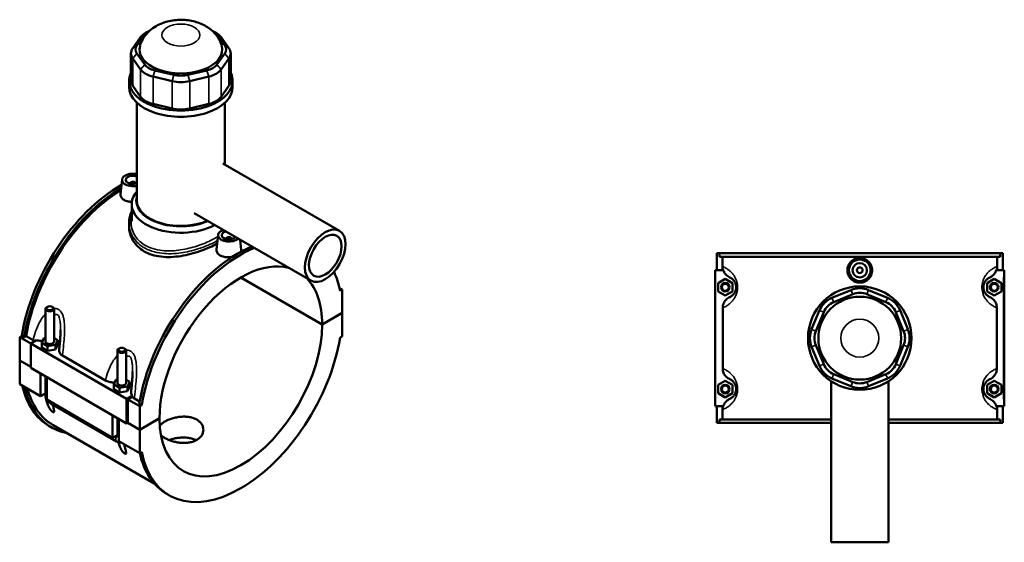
# Model space of a CAD drawing. Header units: millimetres. Extents: x -261 to 981, y -122 to 1177.
# Tile 8 of 8: x -122 to 563, y 814 to 1177. Entities that reach past the tile are written whole.
import ezdxf

# ---------------------------------------------------------------- set-up
doc = ezdxf.new("R2010")
doc.units = ezdxf.units.MM
doc.layers.add('Visible (ANSI)', color=7, linetype='Continuous', lineweight=50)
doc.layers.add('Visible Narrow (ANSI)', color=7, linetype='Continuous', lineweight=35)

msp = doc.modelspace()

# ---------------------------------------------------------------- linework, layer by layer
at = {"layer": 'Visible (ANSI)'}
for p, q in [((-37.82, 1164.96), (-43.29, 1157.34)), ((-40.34, 1159.24), (-34.86, 1166.87)), ((-32.09, 1169.27), (-34.35, 1167.96)), ((12.43, 1169.27), (14.7, 1167.96)), ((15.21, 1166.87), (20.68, 1159.24)), ((23.64, 1157.34), (18.16, 1164.96)), ((-44.51, 1153.8), (-44.51, 1134.74)), ((-43.29, 1150.27), (-37.82, 1142.64)), ((-34.86, 1145.96), (-40.34, 1153.58)), ((20.68, 1153.58), (15.21, 1145.96)), ((18.16, 1142.64), (23.64, 1150.27)), ((24.85, 1153.8), (24.85, 1134.74)), ((-29.16, 1137.64), (-15.95, 1134.48)), ((-14.73, 1138.8), (-27.94, 1141.96)), ((8.28, 1141.96), (-4.93, 1138.8)), ((-3.7, 1134.48), (9.51, 1137.64)), ((-45.83, 1130.4), (-45.83, 1134.74)), ((-37.82, 1123.57), (-43.29, 1131.2)), ((23.64, 1131.2), (18.16, 1123.57)), ((26.17, 1130.4), (26.17, 1134.74)), ((-40.43, 1051.4), (-40.43, 1119.45)), ((-15.95, 1115.41), (-29.16, 1118.57)), ((9.51, 1118.57), (-3.7, 1115.41)), ((20.77, 1076.43), (20.77, 1119.45)), ((19.36, 1077.24), (100.58, 1030.35)), ((-50.69, 1066.04), (-51.79, 1055.82)), ((-45.2, 1063.32), (-45.2, 1063.13)), ((-41.2, 1063.32), (-41.2, 1063.13)), ((-44.03, 1037.18), (-44.03, 1048.79)), ((-0.64, 1042.6), (80.58, 995.71)), ((-45.83, 1035.81), (-45.83, 1033.62)), ((16.06, 1027.5), (14.96, 1017.28)), ((21.55, 1024.59), (21.55, 1024.79)), ((25.55, 1024.59), (25.55, 1024.79)), ((31.4, 1024.1), (32.13, 1017.24)), ((362.77, 1014.73), (362.77, 1002.93)), ((362.77, 1014.73), (364.75, 1014.73)), ((364.75, 1014.73), (559.8, 1014.73)), ((364.75, 1012.37), (364.75, 1014.73)), ((559.8, 1014.73), (559.8, 1012.37)), ((559.8, 1014.73), (561.77, 1014.73)), ((561.77, 1014.73), (561.77, 1002.93)), ((559.8, 1012.37), (364.75, 1012.37)), ((366.74, 1005.51), (366.74, 1012.37)), ((557.8, 1005.51), (557.8, 1012.37)), ((367.36, 1002.93), (361.77, 1002.93)), ((361.77, 1002.93), (361.77, 908.53)), ((557.19, 1002.93), (562.27, 1002.93)), ((562.27, 1002.93), (562.77, 1002.93)), ((562.77, 908.53), (562.77, 1002.93)), ((88.46, 965.22), (31.86, 997.9)), ((31.93, 997.94), (88.46, 965.3)), ((363.77, 994.02), (368.77, 996.91)), ((363.77, 988.25), (363.77, 994.02)), ((368.77, 996.91), (373.77, 994.02)), ((373.77, 994.02), (373.77, 988.25)), ((555.77, 996.91), (550.77, 994.02)), ((550.77, 994.02), (550.77, 988.25)), ((560.77, 994.02), (555.77, 996.91)), ((560.77, 988.25), (560.77, 994.02)), ((100.46, 990.59), (102.25, 989.55)), ((102.25, 989.55), (100.85, 988.75)), ((102.25, 973.26), (102.25, 989.55)), ((368.77, 985.36), (363.77, 988.25)), ((373.77, 988.25), (368.77, 985.36)), ((456.15, 989.2), (442.94, 983.72)), ((444.16, 980.77), (457.37, 986.24)), ((467.17, 986.24), (480.38, 980.77)), ((481.61, 983.72), (468.4, 989.2)), ((550.77, 988.25), (555.77, 985.36)), ((555.77, 985.36), (560.77, 988.25)), ((-103.97, 976.07), (-103.97, 953.38)), ((-102.67, 977.54), (-103.1, 977.29)), ((-99.28, 977.54), (-98.85, 977.29)), ((-97.97, 976.07), (-97.97, 953.38)), ((88.46, 965.3), (102.25, 973.26)), ((102.25, 973.18), (88.46, 965.22)), ((102.18, 973.22), (102.25, 973.18)), ((102.25, 956.89), (102.25, 973.18)), ((366.96, 976.84), (366.96, 934.62)), ((434.28, 975.07), (428.81, 961.86)), ((431.77, 960.63), (437.24, 973.84)), ((487.31, 973.84), (492.78, 960.63)), ((495.74, 961.86), (490.27, 975.07)), ((557.59, 934.62), (557.59, 976.84)), ((-121.9, 956.49), (-120.51, 957.29)), ((-121.9, 956.49), (-114.27, 952.08)), ((-121.9, 940.2), (-121.9, 956.49)), ((-118.84, 956.33), (-120.51, 957.29)), ((-117.43, 957.14), (-118.84, 956.33)), ((-112.57, 954.34), (-117.43, 957.14)), ((-110.32, 954.36), (-114.27, 952.08)), ((-114.27, 952.08), (-47.52, 913.54)), ((-114.27, 952.08), (-114.27, 934.97)), ((-106.55, 952.52), (-105.06, 955.74)), ((-106.55, 949.25), (-106.55, 952.52)), ((-102.47, 950.16), (-106.55, 952.52)), ((-105.06, 955.74), (-103.97, 955.91)), ((-97.97, 955.73), (-95.4, 954.25)), ((-95.4, 954.25), (-96.89, 951.03)), ((-95.4, 950.98), (-95.4, 954.25)), ((100.85, 956.09), (102.25, 956.89)), ((-106.55, 949.25), (-102.47, 946.9)), ((-96.89, 951.03), (-102.47, 950.16)), ((-102.47, 946.9), (-102.47, 950.16)), ((-102.47, 946.9), (-96.89, 947.76)), ((-96.89, 947.76), (-96.89, 951.03)), ((-96.89, 947.76), (-95.4, 950.98)), ((-53.91, 924.48), (-53.91, 947.16)), ((-52.61, 948.63), (-53.03, 948.39)), ((-49.21, 948.63), (-48.79, 948.39)), ((-47.91, 924.48), (-47.91, 947.16)), ((428.81, 949.61), (434.28, 936.4)), ((437.24, 937.62), (431.77, 950.83)), ((492.78, 950.83), (487.31, 937.62)), ((490.27, 936.4), (495.74, 949.61)), ((-121.9, 940.2), (-114.27, 935.79)), ((-121.9, 940.11), (-121.83, 940.16)), ((-121.9, 923.83), (-121.9, 940.11)), ((-114.27, 935.71), (-121.9, 940.11)), ((-92.15, 943.54), (-62.3, 926.31)), ((-114.27, 934.97), (-47.52, 896.43)), ((-107.34, 915.42), (-107.34, 930.97)), ((-103.97, 929.03), (-103.97, 916.64)), ((-103.1, 928.52), (-103.1, 912.97)), ((-56.49, 923.62), (-54.99, 926.84)), ((-54.99, 926.84), (-53.91, 927)), ((-47.91, 926.83), (-45.33, 925.34)), ((-45.33, 925.34), (-46.83, 922.12)), ((-45.33, 922.08), (-45.33, 925.34)), ((363.77, 923.22), (368.77, 926.11)), ((368.77, 926.11), (373.77, 923.22)), ((442.27, 925.8), (442.27, 813.73)), ((442.94, 927.74), (456.15, 922.27)), ((457.37, 925.22), (444.16, 930.7)), ((480.38, 930.7), (467.17, 925.22)), ((468.4, 922.27), (481.61, 927.74)), ((482.27, 925.8), (482.27, 813.73)), ((555.77, 926.11), (550.77, 923.22)), ((560.77, 923.22), (555.77, 926.11)), ((-121.9, 923.83), (-107.34, 915.42)), ((-56.49, 920.35), (-56.49, 923.62)), ((-52.4, 921.26), (-56.49, 923.62)), ((-56.49, 920.35), (-52.4, 917.99)), ((-46.83, 922.12), (-52.4, 921.26)), ((-52.4, 917.99), (-52.4, 921.26)), ((-52.4, 917.99), (-46.83, 918.86)), ((-46.83, 918.86), (-46.83, 922.12)), ((-46.83, 918.86), (-45.33, 922.08)), ((363.77, 917.45), (363.77, 923.22)), ((373.77, 923.22), (373.77, 917.45)), ((550.77, 923.22), (550.77, 917.45)), ((560.77, 917.45), (560.77, 923.22)), ((-104.53, 917.04), (-107.34, 915.42)), ((-103.97, 917.36), (-104.53, 917.04)), ((-104.53, 917.04), (-103.97, 916.72)), ((-103.1, 912.97), (-57.27, 886.51)), ((-47.52, 913.54), (-43.57, 915.82)), ((-47.52, 896.43), (-47.52, 913.54)), ((-43.7, 914.93), (-46.81, 913.13)), ((-46.81, 913.13), (-38.47, 908.31)), ((-46.81, 913.13), (-46.81, 896.84)), ((-38.49, 911.57), (-42.18, 913.7)), ((368.77, 914.56), (363.77, 917.45)), ((373.77, 917.45), (368.77, 914.56)), ((550.77, 917.45), (555.77, 914.56)), ((555.77, 914.56), (560.77, 917.45)), ((-100.35, 910.37), (-54.53, 883.91)), ((-37.07, 909.12), (-38.74, 910.08)), ((-37.07, 909.12), (-38.47, 908.31)), ((-38.47, 908.31), (-38.47, 892.02)), ((361.77, 908.53), (367.36, 908.53)), ((362.77, 908.53), (362.77, 896.73)), ((366.74, 899.09), (366.74, 905.96)), ((562.27, 908.53), (557.19, 908.53)), ((557.8, 899.09), (557.8, 905.96)), ((561.77, 908.53), (561.77, 896.73)), ((562.77, 908.53), (562.27, 908.53)), ((-57.27, 886.51), (-57.27, 902.07)), ((-53.91, 887.74), (-53.91, 900.12)), ((-53.03, 899.62), (-53.03, 884.06)), ((-38.47, 892.02), (-24.68, 899.98)), ((-24.68, 899.9), (-38.47, 891.94)), ((-24.75, 899.94), (-24.68, 899.9)), ((442.27, 899.09), (364.75, 899.09)), ((364.75, 896.73), (364.75, 899.09)), ((559.8, 899.09), (482.27, 899.09)), ((559.8, 899.09), (559.8, 896.73)), ((-99.65, 893.6), (-101.32, 894.56)), ((-98.68, 895.29), (-28.39, 854.71)), ((-46.81, 896.84), (-47.52, 896.43)), ((-38.47, 891.94), (-46.88, 896.8)), ((-46.81, 896.84), (-38.47, 892.02)), ((-38.47, 891.94), (-38.47, 875.65)), ((364.75, 896.73), (362.77, 896.73)), ((364.75, 896.73), (442.27, 896.73)), ((482.27, 896.73), (559.8, 896.73)), ((561.77, 896.73), (559.8, 896.73)), ((-54.47, 888.13), (-57.27, 886.51)), ((-54.84, 887.92), (-54.37, 887.65)), ((-53.91, 888.45), (-54.47, 888.13)), ((-54.47, 888.13), (-53.91, 887.81)), ((-53.03, 884.06), (-38.47, 875.65)), ((-38.47, 875.65), (-37.07, 876.46)), ((-17.88, 846.39), (-19.55, 847.35)), ((442.27, 813.73), (482.27, 813.73))]:
    msp.add_line(p, q, dxfattribs=at)
for centre, radius in [((462.27, 1002.93), 7.5), ((462.27, 1002.93), 5), ((462.27, 1002.93), 2), ((368.77, 991.13), 3), ((368.77, 991.13), 2.4), ((555.77, 991.13), 3), ((555.77, 991.13), 2.4), ((462.27, 955.73), 36), ((462.27, 955.73), 28.8), ((368.77, 920.33), 3), ((368.77, 920.33), 2.4), ((555.77, 920.33), 3), ((555.77, 920.33), 2.4)]:
    msp.add_circle(centre, radius, dxfattribs=at)
for centre, radius, start, end in [((462.27, 974.41), 16, 67.5, 112.5), ((462.27, 974.41), 12.8, 67.5, 112.5), ((449.06, 968.94), 16, 112.5, 157.5), ((449.06, 968.94), 12.8, 112.5, 157.5), ((475.48, 968.94), 12.8, 22.5, 67.5), ((475.48, 968.94), 16, 22.5, 67.5), ((443.59, 955.73), 16, 157.5, 202.5), ((443.59, 955.73), 12.8, 157.5, 202.5), ((480.95, 955.73), 12.8, 337.5, 22.5), ((480.95, 955.73), 16, 337.5, 22.5), ((449.06, 942.52), 16, 202.5, 247.5), ((449.06, 942.52), 12.8, 202.5, 247.5), ((475.48, 942.52), 12.8, 292.5, 337.5), ((475.48, 942.52), 16, 292.5, 337.5), ((462.27, 937.05), 12.8, 247.5, 292.5), ((462.27, 937.05), 16, 247.5, 292.5)]:
    msp.add_arc(centre, radius, start, end, dxfattribs=at)
for centre, major_axis, start_param, end_param in [((-23.04, 1161.43), (-16, 0), 5.497787, 5.890486), ((-23.04, 1164.04), (12.8, 0), 2.300998, 2.748894), ((3.38, 1164.04), (12.8, 0), 0.392699, 0.840595), ((3.38, 1161.43), (16, 0), 0.392699, 0.785398), ((-28.51, 1153.8), (-16, 0), 5.890486, 6.675884), ((-28.51, 1156.41), (-12.8, 0), 5.890486, 6.675884), ((-9.83, 1156.41), (-28.8, 0), 6.118681, 9.589283), ((8.85, 1156.41), (12.8, 0), 5.890486, 6.675884), ((8.85, 1153.8), (16, 0), 5.890486, 6.675884), ((-23.04, 1148.79), (-12.8, 0), 0.392699, 1.178097), ((3.38, 1148.79), (-12.8, 0), 1.963495, 2.748894), ((-9.83, 1134.74), (-36, 0), 6.011728, 9.696235), ((-23.04, 1146.17), (-16, 0), 0.392699, 1.178097), ((-9.83, 1145.63), (-12.8, 0), 1.178097, 1.963495), ((3.38, 1146.17), (16, 0), 5.105088, 5.890486), ((-9.83, 1130.4), (-36, 0), 0, 3.141593), ((-28.51, 1134.74), (-16, 0), 0, 0.392699), ((-9.83, 1143.01), (16, 0), 4.31969, 5.105088), ((8.85, 1134.74), (16, 0), 5.890486, 6.283185), ((-23.04, 1127.11), (-16, 0), 0.392699, 1.178097), ((3.38, 1127.11), (-16, 0), 1.963495, 2.748894), ((-9.83, 1123.95), (-16, 0), 1.178097, 1.963495), ((-43.2, 1065.77), (-7.5, 0), 4.333317, 8.233054), ((-43.2, 1065.77), (-5, 0), 4.12392, 8.44245), ((-51.55, 980.78), (-49.78, -86.21), 3.920469, 5.295511), ((-43.2, 1063.32), (-2, 0), 2.963882, 6.460896), ((-49.88, 979.81), (49.78, 86.21), 0.805742, 2.153918), ((-49.88, 979.81), (-48.8, -84.52), 3.950393, 5.291407), ((-9.83, 1048.79), (-34.2, 0), 5.820231, 8.607671), ((-9.83, 1051.4), (-31, 0), 6.122368, 8.500734), ((-9.83, 1051.4), (-30.6, 0), 0, 2.215724), ((23.55, 1027.24), (-7.5, 0), 5.266979, 8.870187), ((23.55, 1027.24), (-5, 0), 5.147523, 8.989644), ((23.55, 1024.79), (-2, 0), 2.963882, 6.460896), ((30.22, 933.57), (49.78, 86.21), 0.65425, 2.153918), ((31.89, 932.6), (-49.78, -86.21), 3.795843, 5.295511), ((31.89, 932.6), (40, 69.28), 0.158679, 2.355569), ((31.89, 932.6), (49.78, 86.21), 5.700064, 5.899789), ((31.89, 932.6), (40, 69.28), 5.498412, 6.124506), ((-100.97, 976.07), (3, 0), 2.356194, 7.068583), ((31.89, 932.6), (-40, -69.28), 5.498412, 8.638755), ((-100.97, 953.38), (-3, 0), 0, 3.141593), ((-100.97, 950.12), (7.5, 0), 0.392349, 0.732403), ((31.89, 932.6), (-49.78, -86.21), 5.700064, 8.437103), ((-50.91, 947.16), (3, 0), 2.356194, 7.068583), ((-50.91, 924.48), (-3, 0), 0, 3.141593), ((-51.55, 980.78), (-49.78, -86.21), 5.726091, 6.283185), ((-49.88, 979.81), (-49.78, -86.21), 5.726091, 6.48154), ((-49.88, 979.81), (-48.8, -84.52), 5.759078, 6.283185), ((-50.91, 921.21), (7.5, 0), 0.392349, 0.732403), ((30.22, 933.57), (-49.78, -86.21), 5.724326, 6.283185)]:
    msp.add_ellipse(centre, major_axis=major_axis, ratio=0.57735, start_param=start_param, end_param=end_param, dxfattribs=at)
for centre, major_axis in [((90.58, 1013.03), (10, 17.32)), ((90.58, 1013.03), (8, 13.86)), ((-100.97, 976.56), (-2.4, 0)), ((-50.91, 947.65), (-2.4, 0))]:
    msp.add_ellipse(centre, major_axis=major_axis, ratio=0.57735, dxfattribs=at)
for points, knots in [([(18.58, 1159.14), (17.94, 1161.36), (16.96, 1163.38), (14.42, 1167.17), (12.8, 1168.85), (8.93, 1172.03), (6.61, 1173.33), (1.31, 1175.59), (-1.71, 1176.36), (-7.94, 1177.18), (-11.15, 1177.21), (-17.52, 1176.46), (-20.68, 1175.69), (-26.75, 1173.15), (-29.7, 1171.42), (-34.35, 1166.87), (-36.17, 1164.44), (-37.74, 1160.7), (-38.01, 1159.93), (-38.24, 1159.14)], [5.662292, 5.662292, 5.662292, 5.662292, 5.86601, 5.86601, 6.110581, 6.110581, 6.433532, 6.433532, 6.842505, 6.842505, 7.269625, 7.269625, 7.69658, 7.69658, 8.106587, 8.106587, 8.402037, 8.402037, 8.474875, 8.474875, 8.474875, 8.474875]), ([(-43.9, 1050.52), (-44.77, 1050.53), (-45.66, 1050.61), (-47.56, 1051.01), (-48.53, 1051.38), (-50.06, 1052.26), (-50.72, 1052.84), (-51.6, 1054.12), (-51.81, 1054.83), (-51.8, 1055.6), (-51.8, 1055.71), (-51.79, 1055.82)], [2.012796, 2.012796, 2.012796, 2.012796, 2.269187, 2.269187, 2.593522, 2.593522, 2.917856, 2.917856, 3.242191, 3.242191, 3.295584, 3.295584, 3.295584, 3.295584]), ([(-45.83, 1035.81), (-45.83, 1037.21), (-45.68, 1038.62), (-45.07, 1041.37), (-44.62, 1042.71), (-44.03, 1044), (-44.03, 1044), (-44.03, 1044)], [24.643771, 24.643771, 24.643771, 24.643771, 25.192059, 25.192059, 25.735146, 25.735146, 25.735155, 25.735155, 25.735155, 25.735155]), ([(15.42, 1021.57), (13.86, 1020.67), (12.11, 1019.78), (8.24, 1018.01), (6.11, 1017.14), (1.67, 1015.57), (-0.64, 1014.86), (-5.26, 1013.67), (-7.59, 1013.19), (-12.07, 1012.49), (-14.39, 1012.24), (-19.02, 1012.07), (-21.33, 1012.15), (-25.76, 1012.66), (-27.89, 1013.09), (-31.85, 1014.33), (-33.67, 1015.13), (-36.9, 1017), (-38.41, 1018.12), (-41.06, 1020.7), (-42.2, 1022.15), (-44.03, 1025.25), (-44.71, 1026.91), (-45.61, 1030.27), (-45.83, 1031.98), (-45.83, 1033.62)], [5.509434, 5.509434, 5.509434, 5.509434, 6.165677, 6.165677, 6.850534, 6.850534, 7.535392, 7.535392, 8.22025, 8.22025, 8.905597, 8.905597, 9.590944, 9.590944, 10.276291, 10.276291, 10.961637, 10.961637, 11.646984, 11.646984, 12.332331, 12.332331, 13.017678, 13.017678, 13.703025, 13.703025, 13.703025, 13.703025]), ([(26.05, 1012.3), (25.22, 1012.12), (24.36, 1012.02), (22.46, 1011.95), (21.31, 1012.03), (19.19, 1012.47), (18.22, 1012.84), (17.45, 1013.28), (16.69, 1013.72), (16.03, 1014.3), (15.16, 1015.58), (14.94, 1016.29), (14.95, 1017.06), (14.95, 1017.17), (14.97, 1017.28)], [4.292914, 4.292914, 4.292914, 4.292914, 4.538374, 4.538374, 4.862709, 4.862709, 5.187044, 5.187044, 5.187044, 5.511378, 5.511378, 5.835713, 5.835713, 5.889106, 5.889106, 5.889106, 5.889106]), ([(32.13, 1017.24), (32.14, 1017.15), (32.15, 1017.05), (32.15, 1016.57), (32.05, 1016.17), (31.86, 1015.77)], [3.1900692, 3.1900692, 3.1900692, 3.1900692, 3.242191, 3.242191, 3.4562605, 3.4562605, 3.4562605, 3.4562605]), ([(470.89, 1002.93), (470.89, 1001.85), (470.67, 1000.7), (469.79, 998.58), (469.13, 997.62), (467.59, 996.09), (466.63, 995.44), (464.51, 994.56), (463.35, 994.35), (461.19, 994.35), (460.04, 994.56), (457.92, 995.44), (456.95, 996.09), (455.42, 997.62), (454.76, 998.58), (453.87, 1000.7), (453.66, 1001.85), (453.66, 1004.01), (453.87, 1005.17), (454.76, 1007.28), (455.42, 1008.25), (456.95, 1009.77), (457.92, 1010.43), (460.04, 1011.3), (461.19, 1011.52), (463.35, 1011.52), (464.51, 1011.3), (466.63, 1010.43), (467.59, 1009.77), (469.13, 1008.25), (469.79, 1007.28), (470.67, 1005.17), (470.89, 1004.01), (470.89, 1002.93)], [0, 0, 0, 0, 0.324335, 0.324335, 0.648669, 0.648669, 0.972715, 0.972715, 1.296761, 1.296761, 1.620807, 1.620807, 1.944853, 1.944853, 2.269187, 2.269187, 2.593522, 2.593522, 2.917856, 2.917856, 3.242191, 3.242191, 3.566237, 3.566237, 3.890283, 3.890283, 4.214329, 4.214329, 4.538374, 4.538374, 4.862709, 4.862709, 5.187044, 5.187044, 5.187044, 5.187044]), ([(367.36, 1002.93), (367.52, 1002.46), (367.72, 1001.99), (368.29, 1000.96), (368.69, 1000.42), (369.91, 999.09), (370.84, 998.43), (371.87, 997.96)], [-0.6918419, -0.6918419, -0.6918419, -0.6918419, -0.5409379, -0.5409379, -0.3386348, -0.3386348, 0, 0, 0, 0]), ([(552.68, 997.96), (553.33, 998.26), (553.94, 998.63), (555.06, 999.54), (555.57, 1000.06), (556.51, 1001.34), (556.91, 1002.11), (557.19, 1002.93)], [-0.7435075, -0.7435075, -0.7435075, -0.7435075, -0.5291105, -0.5291105, -0.3123219, -0.3123219, -0.0522051, -0.0522051, -0.0522051, -0.0522051]), ([(371.87, 997.96), (371.88, 997.96), (371.9, 997.95), (372.18, 997.82), (372.5, 997.65), (373.12, 997.25), (373.41, 997.04), (373.98, 996.54), (374.25, 996.27), (374.74, 995.68), (374.96, 995.39), (375.3, 994.83), (375.43, 994.6), (375.7, 994.03), (375.83, 993.7), (376.02, 993.1), (376.08, 992.83), (376.19, 992.29), (376.23, 992.01), (376.27, 991.53), (376.27, 991.33), (376.27, 991.13), (376.27, 990.93), (376.27, 990.74), (376.23, 990.25), (376.19, 989.97), (376.08, 989.43), (376.02, 989.17), (375.83, 988.56), (375.7, 988.23), (375.43, 987.67), (375.3, 987.43), (374.96, 986.87), (374.74, 986.58), (374.25, 986), (373.98, 985.73), (373.41, 985.23), (373.12, 985.01), (372.5, 984.61), (372.18, 984.45), (371.9, 984.31), (371.88, 984.31), (371.87, 984.3)], [0.919571, 0.919571, 0.919571, 0.919571, 0.958694, 0.958694, 1.670668, 1.670668, 2.213684, 2.213684, 2.673377, 2.673377, 3.031843, 3.031843, 3.263194, 3.263194, 3.529941, 3.529941, 3.711892, 3.711892, 3.892173, 3.892173, 4.014857, 4.014857, 4.014857, 4.13754, 4.13754, 4.317822, 4.317822, 4.499773, 4.499773, 4.76652, 4.76652, 4.99787, 4.99787, 5.356337, 5.356337, 5.816029, 5.816029, 6.359046, 6.359046, 7.07102, 7.07102, 7.110142, 7.110142, 7.110142, 7.110142]), ([(552.68, 984.3), (552.66, 984.31), (552.65, 984.31), (552.36, 984.45), (552.05, 984.61), (551.42, 985.01), (551.13, 985.23), (550.56, 985.73), (550.29, 986), (549.8, 986.58), (549.59, 986.87), (549.25, 987.43), (549.11, 987.67), (548.85, 988.23), (548.72, 988.56), (548.53, 989.17), (548.46, 989.43), (548.36, 989.97), (548.32, 990.25), (548.28, 990.74), (548.27, 990.93), (548.27, 991.13), (548.27, 991.33), (548.28, 991.53), (548.32, 992.01), (548.36, 992.29), (548.46, 992.83), (548.53, 993.1), (548.72, 993.7), (548.85, 994.03), (549.11, 994.6), (549.25, 994.83), (549.59, 995.39), (549.8, 995.68), (550.29, 996.27), (550.56, 996.54), (551.13, 997.04), (551.42, 997.25), (552.05, 997.65), (552.36, 997.82), (552.65, 997.95), (552.66, 997.96), (552.68, 997.96)], [0.91957, 0.91957, 0.91957, 0.91957, 0.958693, 0.958693, 1.670668, 1.670668, 2.213684, 2.213684, 2.673377, 2.673377, 3.031843, 3.031843, 3.263193, 3.263193, 3.52994, 3.52994, 3.711891, 3.711891, 3.892172, 3.892172, 4.014856, 4.014856, 4.014856, 4.13754, 4.13754, 4.317821, 4.317821, 4.499772, 4.499772, 4.766518, 4.766518, 4.997869, 4.997869, 5.356335, 5.356335, 5.816028, 5.816028, 6.359044, 6.359044, 7.071018, 7.071018, 7.110141, 7.110141, 7.110141, 7.110141]), ([(371.87, 984.3), (370.89, 983.86), (369.99, 983.23), (368.52, 981.69), (367.94, 980.8), (367.16, 978.88), (366.96, 977.87), (366.96, 976.84)], [-0.9459282, -0.9459282, -0.9459282, -0.9459282, -0.6227514, -0.6227514, -0.3074983, -0.3074983, 0, 0, 0, 0]), ([(557.59, 976.84), (557.59, 977.86), (557.39, 978.86), (556.64, 980.74), (556.09, 981.6), (554.63, 983.17), (553.71, 983.83), (552.68, 984.3)], [-0.9470392, -0.9470392, -0.9470392, -0.9470392, -0.6421729, -0.6421729, -0.3386348, -0.3386348, 0, 0, 0, 0]), ([(-93.47, 961.43), (-93.47, 960.54), (-93.5, 959.61), (-93.58, 957.74), (-93.64, 956.79), (-93.77, 954.88), (-93.85, 953.91), (-94.02, 951.98), (-94.11, 951.01), (-94.3, 949.07), (-94.4, 948.1), (-94.49, 947.13)], [5.611075, 5.611075, 5.611075, 5.611075, 5.923907, 5.923907, 6.236739, 6.236739, 6.549571, 6.549571, 6.862403, 6.862403, 7.175235, 7.175235, 7.175235, 7.175235]), ([(-110.32, 954.36), (-109.87, 954.23), (-109.4, 954.12), (-108.27, 953.93), (-107.6, 953.87), (-106.59, 953.85), (-106.26, 953.85), (-105.92, 953.87)], [-0.6918419, -0.6918419, -0.6918419, -0.6918419, -0.5409379, -0.5409379, -0.3386348, -0.3386348, -0.2380932, -0.2380932, -0.2380932, -0.2380932]), ([(-94.49, 947.13), (-94.5, 947.01), (-94.5, 946.89), (-94.48, 946.16), (-94.26, 945.56), (-93.45, 944.46), (-92.88, 943.96), (-92.15, 943.54)], [-0.6862685, -0.6862685, -0.6862685, -0.6862685, -0.6227514, -0.6227514, -0.3074983, -0.3074983, 0, 0, 0, 0]), ([(-43.41, 932.53), (-43.41, 931.63), (-43.43, 930.71), (-43.52, 928.84), (-43.57, 927.89), (-43.71, 925.97), (-43.79, 925.01), (-43.96, 923.08), (-44.05, 922.11), (-44.24, 920.17), (-44.33, 919.2), (-44.43, 918.23)], [5.611075, 5.611075, 5.611075, 5.611075, 5.923907, 5.923907, 6.236739, 6.236739, 6.549571, 6.549571, 6.862403, 6.862403, 7.175235, 7.175235, 7.175235, 7.175235]), ([(366.96, 934.62), (366.96, 933.61), (367.16, 932.6), (367.91, 930.72), (368.46, 929.86), (369.91, 928.29), (370.84, 927.63), (371.87, 927.16)], [-0.9470392, -0.9470392, -0.9470392, -0.9470392, -0.6421729, -0.6421729, -0.3386348, -0.3386348, 0, 0, 0, 0]), ([(552.68, 927.16), (553.66, 927.61), (554.55, 928.24), (556.03, 929.77), (556.61, 930.66), (557.39, 932.59), (557.59, 933.6), (557.59, 934.62)], [-0.9459282, -0.9459282, -0.9459282, -0.9459282, -0.6227514, -0.6227514, -0.3074983, -0.3074983, 0, 0, 0, 0]), ([(-62.3, 926.31), (-61.58, 925.89), (-60.73, 925.56), (-58.87, 925.1), (-57.87, 924.97), (-56.53, 924.95), (-56.19, 924.95), (-55.86, 924.97)], [-0.9470392, -0.9470392, -0.9470392, -0.9470392, -0.6421729, -0.6421729, -0.3386348, -0.3386348, -0.2380932, -0.2380932, -0.2380932, -0.2380932]), ([(371.87, 927.16), (371.88, 927.16), (371.9, 927.15), (372.18, 927.02), (372.5, 926.85), (373.12, 926.45), (373.41, 926.24), (373.98, 925.74), (374.25, 925.47), (374.74, 924.88), (374.96, 924.59), (375.3, 924.03), (375.43, 923.8), (375.7, 923.23), (375.83, 922.9), (376.02, 922.3), (376.08, 922.03), (376.19, 921.49), (376.23, 921.21), (376.27, 920.73), (376.27, 920.53), (376.27, 920.33), (376.27, 920.13), (376.27, 919.94), (376.23, 919.45), (376.19, 919.17), (376.08, 918.63), (376.02, 918.37), (375.83, 917.76), (375.7, 917.43), (375.43, 916.87), (375.3, 916.63), (374.96, 916.07), (374.74, 915.78), (374.25, 915.2), (373.98, 914.93), (373.41, 914.43), (373.12, 914.21), (372.5, 913.81), (372.18, 913.65), (371.9, 913.51), (371.88, 913.51), (371.87, 913.5)], [0.919571, 0.919571, 0.919571, 0.919571, 0.958694, 0.958694, 1.670668, 1.670668, 2.213685, 2.213685, 2.673377, 2.673377, 3.031843, 3.031843, 3.263194, 3.263194, 3.529941, 3.529941, 3.711892, 3.711892, 3.892173, 3.892173, 4.014857, 4.014857, 4.014857, 4.13754, 4.13754, 4.317822, 4.317822, 4.499773, 4.499773, 4.766519, 4.766519, 4.99787, 4.99787, 5.356336, 5.356336, 5.816029, 5.816029, 6.359045, 6.359045, 7.07102, 7.07102, 7.110142, 7.110142, 7.110142, 7.110142]), ([(552.68, 913.5), (552.66, 913.51), (552.65, 913.51), (552.36, 913.65), (552.05, 913.81), (551.42, 914.21), (551.13, 914.43), (550.56, 914.93), (550.29, 915.2), (549.8, 915.78), (549.59, 916.07), (549.25, 916.63), (549.11, 916.87), (548.85, 917.43), (548.72, 917.76), (548.53, 918.37), (548.46, 918.63), (548.36, 919.17), (548.32, 919.45), (548.28, 919.94), (548.27, 920.13), (548.27, 920.33), (548.27, 920.53), (548.28, 920.73), (548.32, 921.21), (548.36, 921.49), (548.46, 922.03), (548.53, 922.3), (548.72, 922.9), (548.85, 923.23), (549.11, 923.8), (549.25, 924.03), (549.59, 924.59), (549.8, 924.88), (550.29, 925.47), (550.56, 925.74), (551.13, 926.24), (551.42, 926.45), (552.05, 926.85), (552.36, 927.02), (552.65, 927.15), (552.66, 927.16), (552.68, 927.16)], [0.919184, 0.919184, 0.919184, 0.919184, 0.958312, 0.958312, 1.670286, 1.670286, 2.213301, 2.213301, 2.672993, 2.672993, 3.031458, 3.031458, 3.262808, 3.262808, 3.529554, 3.529554, 3.711505, 3.711505, 3.891786, 3.891786, 4.01447, 4.01447, 4.01447, 4.137153, 4.137153, 4.317434, 4.317434, 4.499385, 4.499385, 4.766132, 4.766132, 4.997481, 4.997481, 5.355946, 5.355946, 5.815638, 5.815638, 6.358653, 6.358653, 7.070628, 7.070628, 7.109755, 7.109755, 7.109755, 7.109755]), ([(-44.43, 918.23), (-44.46, 917.9), (-44.43, 917.57), (-44.22, 916.74), (-43.95, 916.27), (-43.57, 915.82)], [-0.4842118, -0.4842118, -0.4842118, -0.4842118, -0.3123219, -0.3123219, -0.0522051, -0.0522051, -0.0522051, -0.0522051]), ([(-103.97, 916.64), (-103.97, 916.11), (-103.9, 915.61), (-103.67, 914.63), (-103.5, 914.16), (-103.23, 913.58), (-103.16, 913.44), (-103.1, 913.31)], [1.5707963, 1.5707963, 1.5707963, 1.5707963, 1.8849556, 1.8849556, 2.1991149, 2.1991149, 2.2930913, 2.2930913, 2.2930913, 2.2930913]), ([(-99.08, 909.64), (-99, 909.38), (-98.93, 909.13), (-98.6, 908.06), (-98.35, 907.19), (-98.09, 906.03), (-98.02, 905.66), (-97.96, 905.01), (-97.96, 904.73), (-98.08, 904.36), (-98.19, 904.21), (-98.44, 904.2), (-98.51, 904.21), (-98.67, 904.26), (-98.76, 904.3), (-98.94, 904.41), (-99.05, 904.48), (-99.26, 904.65), (-99.37, 904.74), (-99.79, 905.14), (-100.13, 905.54), (-100.74, 906.33), (-101.04, 906.79), (-101.59, 907.72), (-101.84, 908.19), (-102.5, 909.59), (-102.84, 910.51), (-103.45, 912.52), (-103.72, 913.78), (-103.9, 915.38), (-103.93, 915.73), (-103.95, 916.07)], [1.251117, 1.251117, 1.251117, 1.251117, 1.359554, 1.359554, 1.734678, 1.734678, 1.92224, 1.92224, 2.109803, 2.109803, 2.246381, 2.246381, 2.28528, 2.28528, 2.324179, 2.324179, 2.363078, 2.363078, 2.401977, 2.401977, 2.538555, 2.538555, 2.726117, 2.726117, 2.91368, 2.91368, 3.288804, 3.288804, 3.819435, 3.819435, 3.969845, 3.969845, 3.969845, 3.969845]), ([(-102.8, 912.79), (-102.72, 912.67), (-102.64, 912.54), (-102.26, 912.02), (-101.94, 911.64), (-101.21, 910.95), (-100.81, 910.63), (-100.35, 910.37)], [2.4192976, 2.4192976, 2.4192976, 2.4192976, 2.5132741, 2.5132741, 2.8274334, 2.8274334, 3.1415927, 3.1415927, 3.1415927, 3.1415927]), ([(371.87, 913.5), (371.22, 913.21), (370.6, 912.83), (369.48, 911.93), (368.98, 911.41), (368.03, 910.13), (367.63, 909.35), (367.36, 908.53)], [-0.7435075, -0.7435075, -0.7435075, -0.7435075, -0.5291105, -0.5291105, -0.3123219, -0.3123219, -0.0522051, -0.0522051, -0.0522051, -0.0522051]), ([(557.19, 908.53), (557.03, 909.01), (556.83, 909.47), (556.26, 910.5), (555.86, 911.05), (554.63, 912.37), (553.71, 913.03), (552.68, 913.5)], [-0.6918419, -0.6918419, -0.6918419, -0.6918419, -0.5409379, -0.5409379, -0.3386348, -0.3386348, 0, 0, 0, 0]), ([(-24.49, 894.79), (-24.44, 894.86), (-24.38, 894.94), (-23.92, 895.51), (-23.42, 896), (-22.27, 896.93), (-21.61, 897.37), (-20.22, 898.17), (-19.43, 898.57), (-17.71, 899.3), (-16.79, 899.63), (-14.86, 900.21), (-13.85, 900.46), (-11.83, 900.84), (-10.81, 900.97), (-8.85, 901.13), (-7.83, 901.16), (-5.81, 901.09), (-4.8, 900.99), (-2.87, 900.64), (-1.94, 900.41), (-0.23, 899.8), (0.56, 899.44), (1.26, 899.04)], [6.470135, 6.470135, 6.470135, 6.470135, 6.515281, 6.515281, 6.811422, 6.811422, 7.107563, 7.107563, 7.403703, 7.403703, 7.699844, 7.699844, 7.995985, 7.995985, 8.292126, 8.292126, 8.588282, 8.588282, 8.884438, 8.884438, 9.180594, 9.180594, 9.47675, 9.47675, 9.47675, 9.47675]), ([(1.26, 899.04), (1.96, 898.64), (2.61, 898.16), (3.76, 897.11), (4.26, 896.53), (5.06, 895.29), (5.36, 894.64), (5.76, 893.32), (5.85, 892.65), (5.85, 891.35), (5.76, 890.69), (5.36, 889.36), (5.06, 888.71), (4.26, 887.48), (3.76, 886.89), (2.61, 885.84), (1.96, 885.37), (0.56, 884.57), (-0.23, 884.2), (-1.94, 883.6), (-2.87, 883.36), (-4.8, 883.02), (-5.81, 882.92), (-7.83, 882.84), (-8.85, 882.87), (-10.81, 883.03), (-11.83, 883.16), (-13.85, 883.55), (-14.86, 883.79), (-16.79, 884.37), (-17.71, 884.71), (-19.43, 885.44), (-20.22, 885.83), (-21.61, 886.64), (-22.27, 887.08), (-23.14, 887.78), (-23.42, 888.03), (-23.67, 888.28)], [0, 0, 0, 0, 0.296156, 0.296156, 0.592312, 0.592312, 0.888468, 0.888468, 1.184624, 1.184624, 1.480765, 1.480765, 1.776906, 1.776906, 2.073047, 2.073047, 2.369188, 2.369188, 2.665328, 2.665328, 2.961469, 2.961469, 3.25761, 3.25761, 3.553751, 3.553751, 3.849907, 3.849907, 4.146063, 4.146063, 4.442219, 4.442219, 4.738375, 4.738375, 5.034531, 5.034531, 5.188195, 5.188195, 5.188195, 5.188195]), ([(-54.53, 883.91), (-54.07, 883.65), (-53.56, 883.43), (-52.55, 883.23), (-52.1, 883.2), (-51.62, 883.25)], [3.1415927, 3.1415927, 3.1415927, 3.1415927, 3.4557519, 3.4557519, 3.6781723, 3.6781723, 3.6781723, 3.6781723]), ([(-54.37, 887.65), (-54.29, 887.61), (-54.23, 887.58), (-54.11, 887.56), (-54.05, 887.56), (-53.98, 887.6), (-53.95, 887.63), (-53.92, 887.69), (-53.91, 887.72), (-53.91, 887.75)], [0, 0, 0, 0, 0.0301742, 0.0301742, 0.061514, 0.061514, 0.0866927, 0.0866927, 0.1036965, 0.1036965, 0.1036965, 0.1036965]), ([(-49.42, 881.98), (-49.19, 881.27), (-48.98, 880.6), (-48.57, 879.28), (-48.36, 878.54), (-48.03, 877.17), (-47.91, 876.55), (-47.91, 875.74), (-47.97, 875.4), (-48.28, 875.3), (-48.36, 875.29), (-48.55, 875.33), (-48.67, 875.38), (-48.88, 875.51), (-48.99, 875.58), (-49.2, 875.74), (-49.3, 875.83), (-49.73, 876.23), (-50.07, 876.63), (-50.67, 877.43), (-50.98, 877.89), (-51.53, 878.82), (-51.77, 879.29), (-52.44, 880.68), (-52.78, 881.6), (-53.13, 882.75), (-53.22, 883.07), (-53.3, 883.39)], [1.080823, 1.080823, 1.080823, 1.080823, 1.355999, 1.355999, 1.673488, 1.673488, 1.990978, 1.990978, 2.212136, 2.212136, 2.263704, 2.263704, 2.315272, 2.315272, 2.354171, 2.354171, 2.393071, 2.393071, 2.529649, 2.529649, 2.717211, 2.717211, 2.904773, 2.904773, 3.279897, 3.279897, 3.420885, 3.420885, 3.420885, 3.420885]), ([(0.77, 884.7), (0.2, 885), (-0.42, 885.27), (-1.94, 885.82), (-2.87, 886.07), (-4.8, 886.43), (-5.8, 886.54), (-7.83, 886.65), (-8.84, 886.63), (-10.81, 886.5), (-11.83, 886.38), (-13.85, 886.03), (-14.86, 885.79), (-16.55, 885.31), (-17.26, 885.07), (-17.93, 884.81)], [0.066717, 0.066717, 0.066717, 0.066717, 0.295877, 0.295877, 0.591755, 0.591755, 0.887632, 0.887632, 1.183509, 1.183509, 1.47938, 1.47938, 1.77525, 1.77525, 1.998071, 1.998071, 1.998071, 1.998071])]:
    msp.add_open_spline(points, degree=3, knots=knots, dxfattribs=at)
for points in [[(367.17, 1002.93), (366.89, 1003.76), (366.74, 1004.63), (366.74, 1005.51)], [(557.8, 1005.51), (557.8, 1004.63), (557.66, 1003.76), (557.37, 1002.93)], [(-111.35, 953.76), (-111.79, 953.93), (-112.2, 954.12), (-112.57, 954.34)], [(-43.57, 915.82), (-43.61, 915.52), (-43.65, 915.22), (-43.7, 914.93)], [(-42.18, 913.7), (-42.8, 914.06), (-43.31, 914.47), (-43.7, 914.93)], [(366.74, 905.96), (366.74, 906.84), (366.89, 907.7), (367.17, 908.53)], [(557.37, 908.53), (557.66, 907.7), (557.8, 906.84), (557.8, 905.96)]]:
    msp.add_open_spline(points, degree=3, dxfattribs=at)
at = {"layer": 'Visible Narrow (ANSI)'}
for p, q in [((-34.86, 1166.87), (-37.82, 1164.96)), ((15.21, 1166.87), (18.16, 1164.96)), ((-43.29, 1157.34), (-40.34, 1159.24)), ((20.68, 1159.24), (23.64, 1157.34)), ((-40.34, 1153.58), (-43.29, 1150.27)), ((-43.29, 1131.2), (-43.29, 1150.27)), ((20.68, 1153.58), (23.64, 1150.27)), ((23.64, 1150.27), (23.64, 1131.2)), ((-34.86, 1145.96), (-37.82, 1142.64)), ((15.21, 1145.96), (18.16, 1142.64)), ((-37.82, 1142.64), (-37.82, 1123.57)), ((-27.94, 1141.96), (-29.16, 1137.64)), ((-29.16, 1118.57), (-29.16, 1137.64)), ((-14.73, 1138.8), (-15.95, 1134.48)), ((-4.93, 1138.8), (-3.7, 1134.48)), ((8.28, 1141.96), (9.51, 1137.64)), ((9.51, 1137.64), (9.51, 1118.57)), ((18.16, 1123.57), (18.16, 1142.64)), ((-15.95, 1134.48), (-15.95, 1115.41)), ((-3.7, 1115.41), (-3.7, 1134.48)), ((562.27, 998.21), (562.27, 913.25)), ((457.31, 986.39), (456.21, 989.05)), ((467.23, 986.39), (468.33, 989.05)), ((443, 983.58), (444.1, 980.92)), ((480.44, 980.92), (481.54, 983.58)), ((437.09, 973.9), (434.43, 975)), ((487.46, 973.9), (490.12, 975)), ((431.62, 960.69), (428.96, 961.79)), ((492.93, 960.69), (495.59, 961.79)), ((431.62, 950.77), (428.96, 949.67)), ((492.93, 950.77), (495.59, 949.67)), ((437.09, 937.56), (434.43, 936.46)), ((487.46, 937.56), (490.12, 936.46)), ((444.1, 930.55), (443, 927.89)), ((457.31, 925.08), (456.21, 922.42)), ((467.23, 925.08), (468.33, 922.42)), ((480.44, 930.55), (481.54, 927.89))]:
    msp.add_line(p, q, dxfattribs=at)
msp.add_circle((462.27, 955.73), 13.21, dxfattribs=at)
msp.add_ellipse((-9.83, 1166.53), major_axis=(-13.21, 0), ratio=0.57735, dxfattribs=at)
for centre, major_axis, start_param, end_param in [((-100.97, 916.64), (-3, 0), 0, 0.785398), ((-98.85, 912.97), (-1.5, -2.6), 5.497787, 6.283185), ((-53.03, 886.51), (-1.5, -2.6), 4.60711, 6.283185), ((-50.91, 887.74), (-3, 0), 0, 0.785398)]:
    msp.add_ellipse(centre, major_axis=major_axis, ratio=0.57735, start_param=start_param, end_param=end_param, dxfattribs=at)
for points, knots in [([(15.94, 1026.39), (14.41, 1025.43), (12.7, 1024.49), (7.56, 1021.99), (3.83, 1020.52), (-3.77, 1018.22), (-7.62, 1017.36), (-15.9, 1016.29), (-20.32, 1016.24), (-29.06, 1017.54), (-33.28, 1019.14), (-39.11, 1023.41), (-41.1, 1025.73), (-44.08, 1031.46), (-44.75, 1035), (-44.34, 1039.26), (-44.21, 1040.06), (-44.03, 1040.85)], [16.220045, 16.220045, 16.220045, 16.220045, 16.906723, 16.906723, 18.139467, 18.139467, 19.302437, 19.302437, 20.657291, 20.657291, 22.208095, 22.208095, 23.399959, 23.399959, 24.860585, 24.860585, 25.198636, 25.198636, 25.198636, 25.198636]), ([(-45.83, 1035.81), (-45.83, 1032.77), (-45.07, 1029.72), (-42.16, 1024.29), (-40.07, 1021.89), (-33.96, 1017.44), (-29.56, 1015.75), (-20.44, 1014.3), (-15.85, 1014.31), (-7.25, 1015.31), (-3.26, 1016.15), (4.62, 1018.46), (8.47, 1019.95), (13.21, 1022.23), (14.46, 1022.89), (15.64, 1023.57)], [-24.643771, -24.643771, -24.643771, -24.643771, -23.399959, -23.399959, -22.208095, -22.208095, -20.657291, -20.657291, -19.302437, -19.302437, -18.139467, -18.139467, -16.906723, -16.906723, -16.427177, -16.427177, -16.427177, -16.427177]), ([(366.96, 976.84), (367.13, 976.91), (367.31, 976.98), (368.1, 977.31), (368.82, 977.65), (370.22, 978.49), (370.87, 978.93), (372.15, 979.96), (372.76, 980.52), (373.86, 981.72), (374.35, 982.33), (375.12, 983.48), (375.41, 983.97), (376.01, 985.13), (376.31, 985.82), (376.73, 987.07), (376.88, 987.61), (377.12, 988.74), (377.21, 989.32), (377.29, 990.31), (377.31, 990.72), (377.31, 991.13), (377.31, 991.54), (377.29, 991.95), (377.21, 992.95), (377.12, 993.53), (376.88, 994.65), (376.73, 995.19), (376.31, 996.45), (376.01, 997.13), (375.41, 998.29), (375.12, 998.78), (374.35, 999.94), (373.86, 1000.54), (372.76, 1001.75), (372.15, 1002.31), (370.87, 1003.34), (370.22, 1003.78), (368.82, 1004.61), (368.1, 1004.95), (367.22, 1005.32), (366.97, 1005.42), (366.74, 1005.51)], [-7.287711, -7.287711, -7.287711, -7.287711, -7.07102, -7.07102, -6.359046, -6.359046, -5.816029, -5.816029, -5.356337, -5.356337, -4.99787, -4.99787, -4.76652, -4.76652, -4.499773, -4.499773, -4.317822, -4.317822, -4.13754, -4.13754, -4.014857, -4.014857, -4.014857, -3.892173, -3.892173, -3.711892, -3.711892, -3.529941, -3.529941, -3.263194, -3.263194, -3.031843, -3.031843, -2.673377, -2.673377, -2.213684, -2.213684, -1.670668, -1.670668, -0.958694, -0.958694, -0.64771, -0.64771, -0.64771, -0.64771]), ([(557.8, 1005.51), (557.57, 1005.42), (557.32, 1005.32), (556.44, 1004.95), (555.73, 1004.61), (554.33, 1003.78), (553.67, 1003.34), (552.39, 1002.31), (551.78, 1001.75), (550.68, 1000.54), (550.2, 999.94), (549.43, 998.78), (549.13, 998.29), (548.54, 997.13), (548.24, 996.45), (547.82, 995.19), (547.67, 994.65), (547.43, 993.53), (547.34, 992.95), (547.26, 991.95), (547.24, 991.54), (547.24, 991.13), (547.24, 990.72), (547.26, 990.31), (547.34, 989.32), (547.43, 988.74), (547.67, 987.61), (547.82, 987.07), (548.24, 985.82), (548.54, 985.13), (549.13, 983.97), (549.43, 983.48), (550.2, 982.33), (550.68, 981.72), (551.78, 980.52), (552.39, 979.96), (553.67, 978.93), (554.33, 978.49), (555.73, 977.65), (556.44, 977.31), (557.24, 976.98), (557.42, 976.91), (557.59, 976.84)], [-7.382003, -7.382003, -7.382003, -7.382003, -7.071018, -7.071018, -6.359044, -6.359044, -5.816028, -5.816028, -5.356335, -5.356335, -4.997869, -4.997869, -4.766518, -4.766518, -4.499772, -4.499772, -4.317821, -4.317821, -4.13754, -4.13754, -4.014856, -4.014856, -4.014856, -3.892172, -3.892172, -3.711891, -3.711891, -3.52994, -3.52994, -3.263193, -3.263193, -3.031843, -3.031843, -2.673377, -2.673377, -2.213684, -2.213684, -1.670668, -1.670668, -0.958693, -0.958693, -0.742002, -0.742002, -0.742002, -0.742002]), ([(-103.97, 972.68), (-104.24, 972.4), (-104.49, 972.11), (-105.66, 970.73), (-106.49, 969.53), (-108.12, 966.81), (-108.89, 965.25), (-110.47, 961.55), (-111.22, 959.39), (-112.1, 956.25), (-112.35, 955.3), (-112.57, 954.34)], [-2.79827, -2.79827, -2.79827, -2.79827, -2.673377, -2.673377, -2.213684, -2.213684, -1.670668, -1.670668, -0.958694, -0.958694, -0.64771, -0.64771, -0.64771, -0.64771]), ([(-92.15, 943.54), (-92.08, 944.26), (-92, 944.99), (-91.68, 948.11), (-91.41, 950.55), (-91.01, 954.92), (-90.86, 956.84), (-90.68, 960.41), (-90.64, 962.06), (-90.72, 964.98), (-90.81, 966.26), (-91.08, 968.31), (-91.22, 969.11), (-91.61, 970.76), (-91.89, 971.61), (-92.48, 972.93), (-92.75, 973.43), (-93.38, 974.34), (-93.73, 974.74), (-94.37, 975.3), (-94.65, 975.5), (-94.94, 975.67), (-95.23, 975.84), (-95.53, 975.97), (-96.29, 976.22), (-96.77, 976.29), (-97.49, 976.3), (-97.74, 976.29), (-97.99, 976.26)], [-7.287711, -7.287711, -7.287711, -7.287711, -7.07102, -7.07102, -6.359046, -6.359046, -5.816029, -5.816029, -5.356337, -5.356337, -4.99787, -4.99787, -4.76652, -4.76652, -4.499773, -4.499773, -4.317822, -4.317822, -4.13754, -4.13754, -4.014857, -4.014857, -4.014857, -3.892173, -3.892173, -3.711892, -3.711892, -3.618497, -3.618497, -3.618497, -3.618497]), ([(-97.97, 971.35), (-97.81, 971.52), (-97.64, 971.66), (-97.24, 971.95), (-97.01, 972.08), (-96.55, 972.22), (-96.32, 972.24), (-95.96, 972.17), (-95.81, 972.11), (-95.67, 972.03), (-95.53, 971.95), (-95.4, 971.85), (-95.08, 971.52), (-94.91, 971.27), (-94.6, 970.69), (-94.46, 970.35), (-94.17, 969.44), (-94.03, 968.84), (-93.82, 967.64), (-93.74, 967.06), (-93.59, 965.53), (-93.53, 964.55), (-93.48, 962.86), (-93.47, 962.15), (-93.47, 961.44)], [3.393944, 3.393944, 3.393944, 3.393944, 3.529941, 3.529941, 3.711892, 3.711892, 3.892173, 3.892173, 4.014857, 4.014857, 4.014857, 4.13754, 4.13754, 4.317822, 4.317822, 4.499773, 4.499773, 4.76652, 4.76652, 4.99787, 4.99787, 5.356337, 5.356337, 5.611075, 5.611075, 5.611075, 5.611075]), ([(-42.18, 913.7), (-42.08, 914.73), (-41.97, 915.76), (-41.61, 919.2), (-41.35, 921.64), (-40.95, 926.02), (-40.8, 927.94), (-40.62, 931.51), (-40.58, 933.16), (-40.66, 936.08), (-40.74, 937.35), (-41.01, 939.41), (-41.15, 940.2), (-41.55, 941.86), (-41.82, 942.71), (-42.41, 944.03), (-42.69, 944.53), (-43.32, 945.43), (-43.66, 945.83), (-44.31, 946.4), (-44.59, 946.6), (-44.87, 946.77), (-45.16, 946.93), (-45.47, 947.07), (-46.23, 947.32), (-46.71, 947.39), (-47.43, 947.4), (-47.68, 947.39), (-47.93, 947.35)], [-7.382004, -7.382004, -7.382004, -7.382004, -7.07102, -7.07102, -6.359045, -6.359045, -5.816029, -5.816029, -5.356336, -5.356336, -4.99787, -4.99787, -4.766519, -4.766519, -4.499773, -4.499773, -4.317822, -4.317822, -4.13754, -4.13754, -4.014857, -4.014857, -4.014857, -3.892173, -3.892173, -3.711892, -3.711892, -3.618497, -3.618497, -3.618497, -3.618497]), ([(-53.91, 943.77), (-54.17, 943.49), (-54.43, 943.21), (-55.6, 941.82), (-56.42, 940.63), (-58.05, 937.9), (-58.83, 936.34), (-60.41, 932.65), (-61.15, 930.49), (-61.96, 927.64), (-62.13, 926.97), (-62.3, 926.31)], [-2.79827, -2.79827, -2.79827, -2.79827, -2.673377, -2.673377, -2.213685, -2.213685, -1.670668, -1.670668, -0.958694, -0.958694, -0.742003, -0.742003, -0.742003, -0.742003]), ([(-47.91, 942.44), (-47.74, 942.61), (-47.58, 942.76), (-47.18, 943.05), (-46.95, 943.17), (-46.49, 943.31), (-46.26, 943.33), (-45.89, 943.26), (-45.75, 943.21), (-45.61, 943.13), (-45.47, 943.05), (-45.33, 942.94), (-45.02, 942.61), (-44.85, 942.37), (-44.54, 941.78), (-44.4, 941.45), (-44.1, 940.54), (-43.96, 939.94), (-43.75, 938.74), (-43.68, 938.15), (-43.52, 936.62), (-43.47, 935.65), (-43.42, 933.96), (-43.41, 933.25), (-43.41, 932.53)], [3.393944, 3.393944, 3.393944, 3.393944, 3.529941, 3.529941, 3.711892, 3.711892, 3.892173, 3.892173, 4.014857, 4.014857, 4.014857, 4.13754, 4.13754, 4.317822, 4.317822, 4.499773, 4.499773, 4.766519, 4.766519, 4.99787, 4.99787, 5.356336, 5.356336, 5.611075, 5.611075, 5.611075, 5.611075]), ([(366.74, 905.96), (366.97, 906.04), (367.22, 906.14), (368.1, 906.51), (368.82, 906.85), (370.22, 907.69), (370.87, 908.13), (372.15, 909.16), (372.76, 909.72), (373.86, 910.92), (374.35, 911.53), (375.12, 912.68), (375.41, 913.17), (376.01, 914.33), (376.31, 915.02), (376.73, 916.27), (376.88, 916.81), (377.12, 917.94), (377.21, 918.52), (377.29, 919.51), (377.31, 919.92), (377.31, 920.33), (377.31, 920.74), (377.29, 921.15), (377.21, 922.15), (377.12, 922.73), (376.88, 923.85), (376.73, 924.39), (376.31, 925.65), (376.01, 926.33), (375.41, 927.49), (375.12, 927.98), (374.35, 929.14), (373.86, 929.74), (372.76, 930.95), (372.15, 931.51), (370.87, 932.54), (370.22, 932.98), (368.82, 933.81), (368.1, 934.15), (367.31, 934.49), (367.13, 934.56), (366.96, 934.62)], [-7.382004, -7.382004, -7.382004, -7.382004, -7.07102, -7.07102, -6.359045, -6.359045, -5.816029, -5.816029, -5.356336, -5.356336, -4.99787, -4.99787, -4.766519, -4.766519, -4.499773, -4.499773, -4.317822, -4.317822, -4.13754, -4.13754, -4.014857, -4.014857, -4.014857, -3.892173, -3.892173, -3.711892, -3.711892, -3.529941, -3.529941, -3.263194, -3.263194, -3.031843, -3.031843, -2.673377, -2.673377, -2.213685, -2.213685, -1.670668, -1.670668, -0.958694, -0.958694, -0.742003, -0.742003, -0.742003, -0.742003]), ([(557.59, 934.62), (557.42, 934.56), (557.24, 934.49), (556.44, 934.15), (555.73, 933.81), (554.33, 932.98), (553.67, 932.54), (552.39, 931.51), (551.78, 930.95), (550.68, 929.74), (550.2, 929.14), (549.43, 927.98), (549.13, 927.49), (548.54, 926.33), (548.24, 925.65), (547.82, 924.39), (547.67, 923.85), (547.43, 922.73), (547.34, 922.15), (547.26, 921.15), (547.24, 920.74), (547.24, 920.33), (547.24, 919.92), (547.26, 919.51), (547.34, 918.52), (547.43, 917.94), (547.67, 916.81), (547.82, 916.27), (548.24, 915.02), (548.54, 914.33), (549.13, 913.17), (549.43, 912.68), (550.2, 911.53), (550.68, 910.92), (551.78, 909.72), (552.39, 909.16), (553.67, 908.13), (554.33, 907.69), (555.73, 906.85), (556.44, 906.51), (557.32, 906.14), (557.57, 906.04), (557.8, 905.96)], [-7.287324, -7.287324, -7.287324, -7.287324, -7.070628, -7.070628, -6.358653, -6.358653, -5.815638, -5.815638, -5.355946, -5.355946, -4.997481, -4.997481, -4.766132, -4.766132, -4.499385, -4.499385, -4.317434, -4.317434, -4.137153, -4.137153, -4.01447, -4.01447, -4.01447, -3.891786, -3.891786, -3.711505, -3.711505, -3.529554, -3.529554, -3.262808, -3.262808, -3.031458, -3.031458, -2.672993, -2.672993, -2.213301, -2.213301, -1.670286, -1.670286, -0.958312, -0.958312, -0.647322, -0.647322, -0.647322, -0.647322])]:
    msp.add_open_spline(points, degree=3, knots=knots, dxfattribs=at)

doc.saveas('drawing.dxf')
